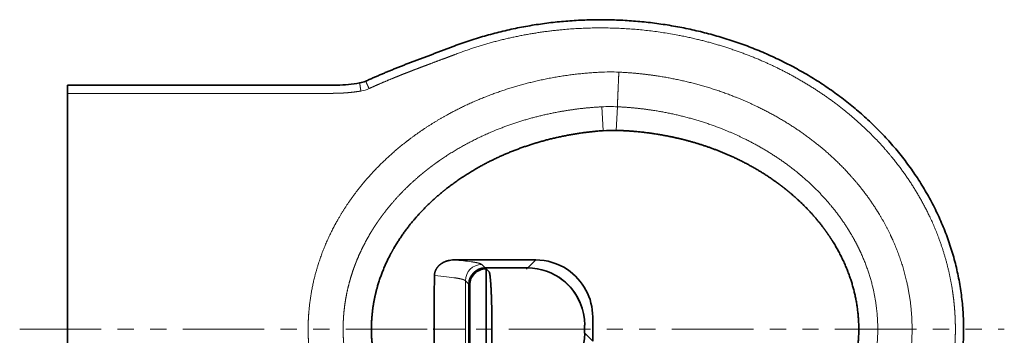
# Model space of a CAD drawing. Extents: x 25 to 383, y 51 to 280.
# Tile 4 of 11: x 144 to 265, y 88 to 127. Entities that reach past the tile are written whole.
import ezdxf

# ---------------------------------------------------------------- set-up
doc = ezdxf.new("R2010")
doc.units = 0
doc.linetypes.add('PHANTOM', pattern=[20, 10, -2, 2, -2, 2, -2])
doc.layers.get('0').update_dxf_attribs({"lineweight": 13})

# ---------------------------------------------------------------- blocks, each defined once
blk = doc.blocks.new('BLOCK70')
at = {"color": 7, "lineweight": 35, "ltscale": 0.125}
blk.add_line((0, 144.54), (0, 149.54), dxfattribs=at)
at = {"color": 7, "lineweight": 35, "ltscale": 0.054566}
blk.add_line((0, 144.54), (0, 142.36), dxfattribs=at)
at = {"color": 7, "lineweight": 35}
for p, q in [((0, 142.36), (0, 0)), ((0, 80.95), (0, 0)), ((236.86, 42.41), (266.18, 42.41)), ((256.17, 37.48), (282.19, 37.48)), ((256.65, 37.01), (256.67, 0)), ((246.18, 27.49), (246.18, 0)), ((246.66, 0), (246.66, 27.02)), ((0, -80.95), (0, 0)), ((0, -142.36), (0, 0)), ((256.67, 0), (256.67, -37.01)), ((246.18, -27.49), (246.18, 0)), ((246.66, 0), (246.66, -27.02))]:
    blk.add_line(p, q, dxfattribs=at)
at = {"color": 7, "lineweight": 13, "ltscale": 0.366018}
blk.add_line((328.46, 121.66), (327.74, 136.28), dxfattribs=at)
at = {"color": 7, "lineweight": 13, "ltscale": 0.362264}
blk.add_line((336.55, 121.83), (337.26, 136.31), dxfattribs=at)
at = {"color": 7, "lineweight": 35, "ltscale": 0.151994}
blk.add_line((0, 80.95), (0, 87.03), dxfattribs=at)
at = {"color": 7, "lineweight": 35, "ltscale": 0.087287}
blk.add_line((266.18, 42.41), (269.67, 42.41), dxfattribs=at)
at = {"color": 7, "lineweight": 35, "ltscale": 0.436089}
blk.add_line((287.12, 42.41), (269.67, 42.41), dxfattribs=at)
at = {"color": 7, "lineweight": 13, "ltscale": 0.174058}
blk.add_line((282.19, 37.49), (287.12, 42.41), dxfattribs=at)
at = {"color": 7, "lineweight": 13, "ltscale": 0.077289}
blk.add_line((256.16, 37.49), (253.98, 39.67), dxfattribs=at)
at = {"color": 7, "lineweight": 13, "ltscale": 0.000171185}
blk.add_line((256.16, 37.48), (256.16, 37.49), dxfattribs=at)
at = {"color": 7, "lineweight": 13, "ltscale": 0.000171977}
blk.add_line((256.17, 37.48), (256.17, 37.49), dxfattribs=at)
at = {"color": 7, "lineweight": 13}
for p, q in [((256.17, 37.49), (282.19, 37.49)), ((256.18, 37.48), (282.19, 37.48)), ((246.17, 27.49), (246.17, 0)), ((246.19, 27.49), (246.19, 0)), ((246.17, -27.49), (246.17, 0)), ((246.19, 0), (246.19, -27.49))]:
    blk.add_line(p, q, dxfattribs=at)
at = {"color": 7, "lineweight": 13, "ltscale": 0.000170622}
blk.add_line((256.18, 37.48), (256.18, 37.48), dxfattribs=at)
at = {"color": 7, "lineweight": 13, "ltscale": 0.016588}
for p, q in [((256.65, 37.01), (256.18, 37.48)), ((246.66, 27.02), (246.19, 27.49))]:
    blk.add_line(p, q, dxfattribs=at)
at = {"color": 7, "lineweight": 35, "ltscale": 0.064598}
blk.add_line((258.5, 35.18), (256.67, 37.01), dxfattribs=at)
at = {"color": 7, "lineweight": 13, "ltscale": 0.028183}
blk.add_line((281.38, 36.68), (282.18, 37.48), dxfattribs=at)
at = {"color": 7, "lineweight": 13, "ltscale": 0.000171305}
blk.add_line((282.18, 37.48), (282.18, 37.48), dxfattribs=at)
at = {"color": 7, "lineweight": 13, "ltscale": 0.000171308}
blk.add_line((282.19, 37.48), (282.19, 37.49), dxfattribs=at)
at = {"color": 7, "lineweight": 13, "ltscale": 0.000172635}
blk.add_line((282.19, 37.49), (282.19, 37.48), dxfattribs=at)
at = {"color": 7, "lineweight": 13, "ltscale": 0.000173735}
for p, q in [((282.19, 37.48), (282.19, 37.48)), ((317.14, 2.52), (317.14, 2.53)), ((317.14, -2.52), (317.14, -2.53))]:
    blk.add_line(p, q, dxfattribs=at)
at = {"color": 7, "lineweight": 13, "ltscale": 0.077291}
blk.add_line((246.17, 27.5), (243.99, 29.69), dxfattribs=at)
at = {"color": 7, "lineweight": 13, "ltscale": 0.000171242}
blk.add_line((246.18, 27.5), (246.17, 27.5), dxfattribs=at)
at = {"color": 7, "lineweight": 13, "ltscale": 0.000171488}
blk.add_line((246.17, 27.49), (246.18, 27.49), dxfattribs=at)
at = {"color": 7, "lineweight": 13, "ltscale": 0.000171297}
blk.add_line((246.19, 27.49), (246.18, 27.49), dxfattribs=at)
at = {"color": 7, "lineweight": 13, "ltscale": 0.002757}
blk.add_line((246.19, 27.61), (246.19, 27.5), dxfattribs=at)
at = {"color": 7, "lineweight": 35, "ltscale": 0.186357}
for p, q in [((322.07, 0), (322.07, 7.45)), ((322.07, -7.45), (322.07, 0))]:
    blk.add_line(p, q, dxfattribs=at)
at = {"color": 7, "lineweight": 35, "ltscale": 0.003682}
for p in [(260.28, 0.15), (260.28, -0.15)]:
    blk.add_line(p, (260.28, 0), dxfattribs=at)
at = {"color": 7, "lineweight": 13, "ltscale": 0.000172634}
blk.add_line((317.15, 2.53), (317.14, 2.53), dxfattribs=at)
at = {"color": 7, "lineweight": 13, "ltscale": 0.063137}
blk.add_line((317.14, 2.53), (317.14, 0), dxfattribs=at)
at = {"color": 7, "lineweight": 13, "ltscale": 0.000171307}
for p, q in [((317.14, 2.52), (317.15, 2.52)), ((317.14, 2.52), (317.14, 2.52)), ((317.14, -2.52), (317.15, -2.52))]:
    blk.add_line(p, q, dxfattribs=at)
at = {"color": 7, "lineweight": 35, "ltscale": 0.063108}
blk.add_line((317.14, 2.52), (317.14, 0), dxfattribs=at)
at = {"color": 7, "lineweight": 13, "ltscale": 0.062937}
blk.add_line((317.14, 0), (317.14, -2.52), dxfattribs=at)
at = {"color": 7, "lineweight": 13, "ltscale": 0.063108}
for p, q in [((317.15, 2.52), (317.15, 0)), ((317.15, 0), (317.15, -2.52))]:
    blk.add_line(p, q, dxfattribs=at)
at = {"color": 7, "lineweight": 35, "ltscale": 0.019211}
blk.add_line((224.93, -0.02), (224.16, -0.02), dxfattribs=at)
at = {"color": 7, "lineweight": 35, "ltscale": 0.063258}
blk.add_line((317.14, 0), (317.14, -2.53), dxfattribs=at)
at = {"color": 7, "lineweight": 13, "ltscale": 0.000164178}
blk.add_line((317.14, -2.52), (317.14, -2.52), dxfattribs=at)
at = {"color": 7, "lineweight": 13, "ltscale": 0.000172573}
blk.add_line((317.15, -2.53), (317.14, -2.53), dxfattribs=at)
at = {"color": 7, "lineweight": 13, "ltscale": 0.174065}
blk.add_line((317.15, -2.53), (322.07, -7.45), dxfattribs=at)
at = {"color": 7, "lineweight": 13}
for centre, radius, start, end in [((332.59, 39.94), 117.72, 87.31128, 92.96757), ((176.68, 165.64), 19.95, 279.37889, 294.34553), ((332.79, 39.92), 96.49, 87.34281, 92.99746), ((254.01, 29.65), 10.02, 90.19572, 179.80428), ((256.15, 27.52), 9.97, 89.91661, 180.08348), ((256.18, 27.5), 9.98, 90.09602, 123.81966), ((256.17, 37.47), 0.0117, 97.69525, 157.73984), ((256.17, 27.49), 9.98, 144.93013, 167.96672), ((256.19, 27.47), 10.01, 123.81231, 144.93729), ((-25724.31, 12.01), 25968.31, 359.973491, 0.038991), ((246.19, 27.49), 0.0118, 113.99604, 171.78083), ((256.17, 27.49), 9.99, 167.97558, 179.26674), ((-25719.66, -12.02), 25963.65, 359.961003, 0.026515)]:
    blk.add_arc(centre, radius, start, end, dxfattribs=at)
at = {"color": 7, "lineweight": 35}
for centre, radius, start, end in [((176.72, 165.64), 14.95, 279.37986, 294.3467), ((334.31, 39.9), 81.96, 88.43697, 94.09005), ((236.85, 28.23), 14.18, 89.96825, 103.96731), ((287.13, 7.44), 34.98, 56.30208, 90.01371), ((256.16, 27.5), 9.98, 90.00802, 179.99056), ((256.64, 27.02), 9.98, 89.96797, 180.03203), ((282.2, 2.51), 34.97, 51.37344, 90.00703), ((2066.49, 12), 1841.6, 179.35271, 180.37259), ((282.21, 2.55), 34.92, 16.84393, 56.26074), ((282.24, 2.58), 34.89, 45.73022, 51.36188), ((282.19, 2.54), 34.96, 359.9866, 45.7158), ((2065.2, -12), 1840.31, 179.62705, 180.64765), ((282.19, -2.54), 34.96, 315.01269, 0.01276)]:
    blk.add_arc(centre, radius, start, end, dxfattribs=at)
at = {"color": 7, "lineweight": 13}
for centre, major_axis, ratio, start_param, end_param in [((144, 39.24), (110.16, 0.13), 0.051667, 0.346622, 0.567881), ((148.73, 29.45), (95.41, -0.07), 0.059487, 0.354504, 0.644393)]:
    blk.add_ellipse(centre, major_axis=major_axis, ratio=ratio, start_param=start_param, end_param=end_param, dxfattribs=at)
at = {"color": 7, "lineweight": 35}
blk.add_ellipse((287.02, 7.36), major_axis=(-24.6, -25.03), ratio=0.997321, start_param=2.348767, end_param=3.329387, dxfattribs=at)
for points, degree, knots in [([(549.54, 0), (549.54, 3.5), (549.31, 10.5), (548.29, 20.95), (546.6, 31.31), (544.25, 41.54), (541.26, 51.6), (537.65, 61.44), (533.45, 71.04), (528.68, 80.37), (523.38, 89.4), (517.57, 98.1), (511.28, 106.47), (504.55, 114.47), (497.41, 122.1), (489.88, 129.34), (481.99, 136.2), (473.78, 142.65), (465.28, 148.69), (456.5, 154.32), (447.48, 159.54), (438.23, 164.34), (428.79, 168.73), (419.17, 172.7), (409.39, 176.25), (399.47, 179.39), (389.43, 182.11), (379.29, 184.41), (369.06, 186.3), (358.76, 187.78), (348.41, 188.84), (338.03, 189.48), (327.62, 189.72), (317.22, 189.53), (306.83, 188.94), (296.47, 187.93), (286.16, 186.5), (275.91, 184.66), (265.75, 182.4), (255.69, 179.72), (245.74, 176.63), (239.21, 174.3), (235.97, 173.06)], 3, [0, 0, 0, 0, 10.495721, 20.992044, 31.484596, 41.972814, 52.456308, 62.934952, 73.408802, 83.877887, 94.342221, 104.801939, 115.257603, 125.710024, 136.159038, 146.604029, 157.044747, 167.48093, 177.912191, 188.33813, 198.758434, 209.172991, 219.582023, 229.986313, 240.387251, 250.786176, 261.184225, 271.582295, 281.981, 292.380638, 302.781373, 313.183306, 323.586434, 333.99068, 344.395912, 354.801972, 365.208686, 375.61589, 386.023446, 396.431265, 406.839338, 417.247767, 417.247767, 417.247767, 417.247767]), ([(182.89, 152.02), (183.61, 152.34), (185.05, 152.99), (187.22, 153.95), (189.39, 154.9), (191.57, 155.84), (193.75, 156.76), (195.95, 157.68), (198.15, 158.59), (200.36, 159.49), (202.57, 160.38), (204.79, 161.26), (207.01, 162.12), (209.23, 162.98), (211.45, 163.83), (213.67, 164.68), (215.89, 165.52), (218.12, 166.35), (220.36, 167.19), (222.59, 168.02), (224.83, 168.86), (227.07, 169.7), (229.31, 170.53), (231.53, 171.37), (233.75, 172.21), (235.23, 172.78), (235.97, 173.06)], 3, [0, 0, 0, 0, 2.375676, 4.746408, 7.115399, 9.485222, 11.858005, 14.235255, 16.61718, 19.002858, 21.390524, 23.77785, 26.162201, 28.541462, 30.917151, 33.291414, 35.666902, 38.046267, 40.431138, 42.821061, 45.212992, 47.603742, 49.990397, 52.370658, 54.743847, 57.111874, 57.111874, 57.111874, 57.111874]), ([(179.16, 150.89), (176.86, 150.51), (172.24, 149.91), (165.12, 149.49), (157.62, 149.56), (148.76, 149.54), (139.93, 149.54), (131.37, 149.54), (124.07, 149.54), (116.77, 149.54), (109.47, 149.54), (102.17, 149.54), (94.88, 149.54), (87.58, 149.54), (80.28, 149.54), (72.98, 149.54), (65.68, 149.54), (58.38, 149.54), (51.09, 149.54), (43.79, 149.54), (36.49, 149.54), (29.19, 149.54), (21.89, 149.54), (14.6, 149.54), (7.3, 149.54), (2.43, 149.54), (0, 149.54)], 3, [0, 0, 0, 0, 6.984214, 13.978472, 21.380607, 29.461198, 40.564576, 47.86297, 55.161363, 62.459757, 69.75815, 77.056544, 84.354938, 91.653332, 98.951726, 106.25012, 113.548514, 120.846908, 128.144807, 135.442706, 142.740605, 150.038504, 157.336403, 164.634302, 171.932201, 179.2301, 179.2301, 179.2301, 179.2301]), ([(328.46, 121.66), (318.42, 120.94), (308.43, 119.57), (298.54, 117.54), (279.66, 112.33), (261.68, 104.63), (253.23, 100.31), (242.59, 93.85), (232.7, 86.37), (230.39, 84.53), (223.03, 78.37), (216.22, 71.59), (211.79, 66.61), (205.5, 58.5), (200.14, 49.77), (198.38, 46.63), (193.47, 36.95), (189.83, 26.71), (188.02, 19.66), (186.75, 11.43), (186.4, 3.15), (186.37, 2.1), (186.35, 1.05), (186.35, 0)], 5, [0, 0, 0, 0, 0, 0, 71.152344, 71.152344, 71.152344, 138.040476, 138.040476, 138.040476, 158.978521, 158.978521, 158.978521, 206.093401, 206.093401, 206.093401, 231.678277, 231.678277, 231.678277, 283.276177, 283.276177, 283.276177, 290.774849, 290.774849, 290.774849, 290.774849, 290.774849, 290.774849]), ([(485.25, 0), (485.25, 10.77), (483.72, 21.55), (480.67, 32), (475.91, 42.87), (469.79, 52.98), (469.24, 53.86), (467.84, 56.06), (466.37, 58.23), (465.46, 59.53), (464.22, 61.23), (462.95, 62.91), (462.63, 63.33), (459.25, 67.67), (455.62, 71.83), (452.17, 75.42), (448.15, 79.24), (443.94, 82.85), (443.51, 83.21), (442.18, 84.33), (440.84, 85.42), (439.93, 86.15), (438.55, 87.23), (437.16, 88.28), (436.69, 88.64), (435.75, 89.33), (434.8, 90.02), (434.33, 90.36), (425.77, 96.46), (416.66, 101.82), (407.68, 106.2), (392.26, 112.38), (376.27, 116.73), (369.8, 118.18), (359.29, 120.05), (348.69, 121.18), (344.64, 121.51), (340.6, 121.72), (336.55, 121.83)], 5, [0, 0, 0, 0, 0, 0, 94.417559, 94.417559, 94.417559, 103.482667, 103.482667, 103.482667, 117.254217, 117.254217, 117.254217, 121.889289, 121.889289, 121.889289, 165.419801, 165.419801, 165.419801, 170.425487, 170.425487, 170.425487, 180.555351, 180.555351, 180.555351, 185.673751, 185.673751, 185.673751, 190.792151, 190.792151, 190.792151, 277.700139, 277.700139, 277.700139, 335.623432, 335.623432, 335.623432, 371.23162, 371.23162, 371.23162, 371.23162, 371.23162, 371.23162]), ([(225.01, 32.8), (225.02, 33.55), (225.11, 34.31), (225.31, 35.07), (225.78, 36.31), (226.49, 37.44), (226.81, 37.89), (227.69, 38.93), (228.75, 39.83), (229.43, 40.31), (230.62, 41), (231.88, 41.52), (232.39, 41.71), (232.91, 41.86), (233.43, 41.99)], 5, [0, 0, 0, 0, 0, 0, 6.88017, 6.88017, 6.88017, 11.557216, 11.557216, 11.557216, 18.614565, 18.614565, 18.614565, 23.276434, 23.276434, 23.276434, 23.276434, 23.276434, 23.276434]), ([(258.5, 35.18), (258.62, 35.06), (258.75, 34.74), (258.87, 34.25), (259.03, 33.31), (259.19, 32.02), (259.23, 31.65), (259.35, 30.48), (259.47, 29.09), (259.55, 28.06), (259.71, 25.5), (259.86, 22.5), (259.93, 20.69), (260.06, 17.04), (260.15, 13.07), (260.19, 11.18), (260.24, 7.86), (260.26, 4.44), (260.27, 3.01), (260.28, 1.58), (260.28, 0.15)], 5, [0, 0, 0, 0, 0, 0, 16.869681, 16.869681, 16.869681, 23.088692, 23.088692, 23.088692, 35.397977, 35.397977, 35.397977, 51.834085, 51.834085, 51.834085, 66.145619, 66.145619, 66.145619, 76.261787, 76.261787, 76.261787, 76.261787, 76.261787, 76.261787]), ([(549.54, 0), (549.54, -3.5), (549.31, -10.5), (548.29, -20.95), (546.6, -31.31), (544.25, -41.54), (541.26, -51.6), (537.65, -61.44), (533.45, -71.04), (528.68, -80.37), (523.38, -89.4), (517.57, -98.1), (511.28, -106.47), (504.55, -114.47), (497.41, -122.1), (489.88, -129.34), (481.99, -136.2), (473.78, -142.65), (465.28, -148.69), (456.5, -154.32), (447.48, -159.54), (438.23, -164.34), (428.79, -168.73), (419.17, -172.7), (409.39, -176.25), (399.47, -179.39), (389.43, -182.11), (379.29, -184.41), (369.06, -186.3), (358.76, -187.78), (348.41, -188.84), (338.03, -189.48), (327.62, -189.72), (317.22, -189.53), (306.83, -188.94), (296.47, -187.93), (286.16, -186.5), (275.91, -184.66), (265.75, -182.4), (255.69, -179.72), (245.74, -176.63), (239.21, -174.3), (235.97, -173.06)], 3, [0, 0, 0, 0, 10.495721, 20.992044, 31.484596, 41.972815, 52.456308, 62.934952, 73.408802, 83.877887, 94.342221, 104.801939, 115.257603, 125.710024, 136.159038, 146.604029, 157.044747, 167.48093, 177.912191, 188.33813, 198.758434, 209.172991, 219.582023, 229.986313, 240.387251, 250.786176, 261.184225, 271.582295, 281.981, 292.380638, 302.781373, 313.183306, 323.586435, 333.99068, 344.395912, 354.801972, 365.208686, 375.61589, 386.023446, 396.431265, 406.839338, 417.24776, 417.24776, 417.24776, 417.24776]), ([(328.46, -121.66), (318.59, -120.95), (308.78, -119.61), (299.06, -117.65), (284.46, -113.67), (270.39, -108.22), (265.62, -106.16), (257.16, -102.13), (249.02, -97.52), (245.47, -95.36), (241.31, -92.64), (237.28, -89.76), (236.63, -89.28), (234.68, -87.85), (232.77, -86.39), (231.52, -85.4), (227.86, -82.44), (224.32, -79.32), (222.05, -77.21), (217.19, -72.43), (212.66, -67.36), (210.29, -64.51), (207.6, -61), (205.08, -57.39), (204.67, -56.8), (203.48, -55.04), (202.34, -53.26), (201.6, -52.08), (200.52, -50.29), (199.49, -48.47), (199.15, -47.86), (194.38, -39.18), (190.62, -30.02), (188.1, -21.15), (186.6, -11.48), (186.37, -1.77), (186.36, -1.18), (186.35, -0.59), (186.35, 0)], 5, [0, 0, 0, 0, 0, 0, 86.467016, 86.467016, 86.467016, 131.991302, 131.991302, 131.991302, 168.568077, 168.568077, 168.568077, 175.71778, 175.71778, 175.71778, 189.846976, 189.846976, 189.846976, 217.319102, 217.319102, 217.319102, 250.226544, 250.226544, 250.226544, 256.618816, 256.618816, 256.618816, 269.144571, 269.144571, 269.144571, 275.3953, 275.3953, 275.3953, 357.904322, 357.904322, 357.904322, 363.235218, 363.235218, 363.235218, 363.235218, 363.235218, 363.235218]), ([(258.5, -35.18), (258.6, -35.08), (258.7, -34.86), (258.8, -34.5), (259, -33.56), (259.19, -32.12), (259.27, -31.34), (259.41, -29.84), (259.54, -28.09), (259.59, -27.32), (259.65, -26.4), (259.71, -25.43), (259.71, -25.31), (259.72, -25.14), (259.73, -24.96), (259.73, -24.9), (259.74, -24.78), (259.75, -24.67), (259.75, -24.61), (259.75, -24.53), (259.76, -24.44), (259.76, -24.41), (259.76, -24.35), (259.77, -24.29), (259.77, -24.26), (259.77, -24.18), (259.78, -24.09), (259.78, -24.03), (259.79, -23.84), (259.8, -23.65), (259.8, -23.55), (259.86, -22.26), (259.92, -20.92), (259.96, -19.71), (260.01, -18.37), (260.05, -17.01), (260.05, -16.95), (260.05, -16.82), (260.06, -16.69), (260.06, -16.62), (260.06, -16.43), (260.07, -16.24), (260.07, -16.11), (260.08, -15.92), (260.08, -15.73), (260.08, -15.66), (260.09, -15.53), (260.09, -15.4), (260.09, -15.33), (260.1, -15.13), (260.1, -14.93), (260.11, -14.8), (260.12, -14.38), (260.13, -13.95), (260.13, -13.88), (260.14, -13.47), (260.15, -13.05), (260.15, -12.89), (260.15, -12.65), (260.16, -12.41), (260.16, -12.28), (260.17, -12.03), (260.17, -11.78), (260.17, -11.66), (260.18, -11.4), (260.18, -11.16), (260.18, -11.04), (260.19, -10.79), (260.19, -10.55), (260.19, -10.44), (260.2, -10.06), (260.21, -9.67), (260.21, -9.42), (260.22, -9.03), (260.22, -8.64), (260.22, -8.54), (260.23, -8.28), (260.23, -8.03), (260.23, -7.91), (260.23, -7.73), (260.23, -7.53), (260.24, -7.47), (260.24, -7.08), (260.24, -6.69), (260.25, -6.37), (260.25, -5.81), (260.26, -5.25), (260.26, -4.9), (260.26, -4.24), (260.27, -3.57), (260.27, -3.13), (260.27, -2.5), (260.27, -1.89), (260.28, -1.58), (260.28, -1.18), (260.28, -0.78), (260.28, -0.57), (260.28, -0.36), (260.28, -0.15)], 5, [0, 0, 0, 0, 0, 0, 15.306961, 15.306961, 15.306961, 28.50367, 28.50367, 28.50367, 37.983292, 37.983292, 37.983292, 39.269199, 39.269199, 39.269199, 39.912169, 39.912169, 39.912169, 40.555138, 40.555138, 40.555138, 40.876634, 40.876634, 40.876634, 41.19813, 41.19813, 41.19813, 41.841117, 41.841117, 41.841117, 43.17058, 43.17058, 43.17058, 55.279505, 55.279505, 55.279505, 55.890331, 55.890331, 55.890331, 56.501158, 56.501158, 56.501158, 57.722809, 57.722809, 57.722809, 58.333621, 58.333621, 58.333621, 58.944434, 58.944434, 58.944434, 60.166053, 60.166053, 60.166053, 62.841864, 62.841864, 62.841864, 63.877073, 63.877073, 63.877073, 65.009308, 65.009308, 65.009308, 66.141596, 66.141596, 66.141596, 67.273884, 67.273884, 67.273884, 68.431935, 68.431935, 68.431935, 70.725444, 70.725444, 70.725444, 71.952722, 71.952722, 71.952722, 73.114099, 73.114099, 73.114099, 73.694789, 73.694789, 73.694789, 76.597903, 76.597903, 76.597903, 78.710543, 78.710543, 78.710543, 82.606084, 82.606084, 82.606084, 84.352468, 84.352468, 84.352468, 86.300245, 86.300245, 86.300245, 86.300245, 86.300245, 86.300245]), ([(485.25, 0), (485.25, -10.77), (483.72, -21.55), (480.67, -32), (475.91, -42.87), (469.79, -52.98), (469.24, -53.86), (467.84, -56.06), (466.37, -58.23), (465.46, -59.53), (464.22, -61.23), (462.95, -62.91), (462.63, -63.33), (459.25, -67.67), (455.62, -71.83), (452.17, -75.42), (448.15, -79.24), (443.94, -82.85), (443.51, -83.21), (442.18, -84.33), (440.84, -85.42), (439.93, -86.15), (438.55, -87.23), (437.16, -88.28), (436.69, -88.64), (435.75, -89.33), (434.8, -90.02), (434.33, -90.36), (425.77, -96.46), (416.66, -101.82), (407.68, -106.2), (392.26, -112.38), (376.27, -116.73), (369.8, -118.18), (359.29, -120.05), (348.69, -121.18), (344.64, -121.51), (340.6, -121.72), (336.55, -121.83)], 5, [0, 0, 0, 0, 0, 0, 94.417559, 94.417559, 94.417559, 103.482667, 103.482667, 103.482667, 117.254217, 117.254217, 117.254217, 121.889289, 121.889289, 121.889289, 165.419801, 165.419801, 165.419801, 170.425487, 170.425487, 170.425487, 180.555351, 180.555351, 180.555351, 185.673751, 185.673751, 185.673751, 190.792151, 190.792151, 190.792151, 277.700139, 277.700139, 277.700139, 335.623432, 335.623432, 335.623432, 371.23162, 371.23162, 371.23162, 371.23162, 371.23162, 371.23162])]:
    blk.add_open_spline(points, degree=degree, knots=knots, dxfattribs=at)
at = {"color": 7, "lineweight": 13}
for points, knots in [([(237.71, 168.39), (258.92, 176.49), (281.12, 182.07), (303.83, 185.12), (339.17, 185.95), (373.97, 180.75), (386.13, 178.16), (406.78, 172.39), (426.64, 164.39), (434.82, 160.63), (452.11, 151.63), (468.31, 140.8), (476.67, 134.45), (490.06, 122.86), (502.06, 109.85), (506.7, 104.32), (519.31, 87.71), (529.43, 69.42), (534.83, 56.83), (539.87, 40.61), (542.71, 23.95), (543.17, 20.69), (543.65, 16.61), (544, 12.51), (544.06, 11.7), (544.18, 10.06), (544.27, 8.43), (544.31, 7.61), (544.38, 6.2), (544.42, 4.78), (544.44, 4.18), (544.47, 2.99), (544.49, 1.79), (544.49, 1.19), (544.49, 0.6), (544.49, 0)], [0, 0, 0, 0, 0, 0, 161.991282, 161.991282, 161.991282, 250.434768, 250.434768, 250.434768, 314.594272, 314.594272, 314.594272, 389.22699, 389.22699, 389.22699, 440.7059, 440.7059, 440.7059, 537.826872, 537.826872, 537.826872, 561.319414, 561.319414, 561.319414, 567.169447, 567.169447, 567.169447, 573.013278, 573.013278, 573.013278, 577.279824, 577.279824, 577.279824, 581.547017, 581.547017, 581.547017, 581.547017, 581.547017, 581.547017]), ([(237.71, 168.39), (235.57, 167.57), (233.44, 166.76), (231.29, 165.95), (226.94, 164.32), (222.58, 162.7), (220.66, 161.98), (217.4, 160.76), (214.15, 159.53), (213.09, 159.13), (210.97, 158.31), (208.85, 157.49), (207.81, 157.09), (204.64, 155.84), (201.48, 154.57), (199.38, 153.71), (195.2, 151.98), (191.06, 150.2), (189.01, 149.3), (186.95, 148.39), (184.9, 147.46)], [0, 0, 0, 0, 0, 0, 16.147296, 16.147296, 16.147296, 32.748195, 32.748195, 32.748195, 40.792016, 40.792016, 40.792016, 48.862837, 48.862837, 48.862837, 64.946064, 64.946064, 64.946064, 80.944974, 80.944974, 80.944974, 80.944974, 80.944974, 80.944974]), ([(326.49, 157.5), (312.85, 156.8), (299.26, 155.07), (285.81, 152.32), (262.77, 145.73), (240.87, 135.97), (231.78, 131.23), (219.98, 124.05), (208.9, 115.83), (206.1, 113.64), (196.22, 105.53), (187.07, 96.53), (180.91, 89.57), (172.36, 78.37), (165.17, 66.27), (162.9, 62.08), (157.46, 50.95), (153.26, 39.26), (151.18, 31.9), (148.98, 21.19), (147.91, 10.32), (147.69, 7.05), (147.57, 3.75), (147.56, 0.45), (147.56, 0.42), (147.56, 0.38), (147.56, 0.33), (147.56, 0.3), (147.56, 0.23), (147.56, 0.15), (147.56, 0.1), (147.56, 0.05), (147.56, 0)], [0, 0, 0, 0, 0, 0, 94.190249, 94.190249, 94.190249, 164.333372, 164.333372, 164.333372, 188.638279, 188.638279, 188.638279, 251.776604, 251.776604, 251.776604, 284.130074, 284.130074, 284.130074, 335.692935, 335.692935, 335.692935, 357.803209, 357.803209, 357.803209, 357.967236, 357.967236, 357.967236, 358.131263, 358.131263, 358.131263, 358.459313, 358.459313, 358.459313, 358.459313, 358.459313, 358.459313]), ([(337.26, 136.31), (337.27, 136.84), (337.29, 137.59), (337.31, 138.52), (337.43, 142.1), (337.63, 146.82), (337.78, 150.31), (337.94, 153.92), (338.11, 157.53)], [0, 0, 0, 0, 0, 0, 10.697355, 10.697355, 10.697355, 36.34143, 36.34143, 36.34143, 36.34143, 36.34143, 36.34143]), ([(517.94, 0), (517.94, 9.77), (517.02, 19.54), (515.19, 29.18), (511.52, 41.94), (506.39, 54.12), (504.95, 57.28), (501.82, 63.59), (498.32, 69.7), (496.46, 72.74), (491.12, 80.9), (485.15, 88.61), (481.14, 93.31), (473.36, 101.6), (464.95, 109.19), (460.98, 112.51), (443.66, 126.01), (424.47, 136.85), (409.03, 143.56), (385.83, 151.07), (361.95, 155.35), (354.43, 156.37), (346.75, 157.09), (339.06, 157.48), (338.97, 157.49), (338.72, 157.5), (338.47, 157.51), (338.35, 157.52), (338.23, 157.53), (338.11, 157.53)], [0, 0, 0, 0, 0, 0, 65.887739, 65.887739, 65.887739, 89.441292, 89.441292, 89.441292, 113.630722, 113.630722, 113.630722, 155.662346, 155.662346, 155.662346, 191.042446, 191.042446, 191.042446, 305.846901, 305.846901, 305.846901, 358.116599, 358.116599, 358.116599, 358.983278, 358.983278, 358.983278, 359.804802, 359.804802, 359.804802, 359.804802, 359.804802, 359.804802]), ([(184.9, 147.46), (184.48, 148.38), (184.07, 149.31), (183.66, 150.22), (183.19, 151.29), (182.95, 151.85), (182.91, 151.95), (182.89, 152.01), (182.89, 152.01), (182.89, 152.01), (182.89, 152.02), (182.89, 152.02)], [0, 0, 0, 0, 0, 0, 7.223409, 7.223409, 7.223409, 9.468612, 9.468612, 9.468612, 9.57969, 9.57969, 9.57969, 9.57969, 9.57969, 9.57969]), ([(0, 144.54), (28.1, 144.54), (56.2, 144.54), (84.3, 144.54), (112.47, 144.54), (140.63, 144.54), (140.69, 144.54), (140.81, 144.54), (140.93, 144.54), (141, 144.54), (141.39, 144.54), (141.82, 144.54), (142.24, 144.54), (142.93, 144.54), (143.64, 144.54), (143.95, 144.54), (144.92, 144.54), (145.89, 144.54), (146.51, 144.54), (147.47, 144.54), (148.35, 144.54), (148.63, 144.54), (148.92, 144.54), (149.2, 144.54), (149.25, 144.54), (150.38, 144.54), (151.52, 144.54), (152.62, 144.54), (153.75, 144.54), (154.88, 144.54), (154.92, 144.54), (155.04, 144.54), (155.17, 144.54), (155.27, 144.54), (155.5, 144.54), (155.73, 144.54), (155.86, 144.54), (156.12, 144.54), (156.36, 144.54), (156.51, 144.54), (156.62, 144.54), (156.73, 144.54), (156.74, 144.54), (156.98, 144.54), (157.22, 144.54), (157.45, 144.54), (157.9, 144.54), (158.35, 144.54), (158.62, 144.54), (159.2, 144.54), (159.79, 144.54), (160.15, 144.54), (160.78, 144.54), (161.4, 144.54), (161.67, 144.54), (162.19, 144.54), (162.7, 144.54), (162.99, 144.54), (163.44, 144.55), (163.89, 144.55), (164.08, 144.55), (164.87, 144.56), (165.66, 144.58), (166.25, 144.6), (167.34, 144.64), (168.43, 144.69), (168.93, 144.72), (169.93, 144.79), (170.93, 144.86), (171.43, 144.9), (172.6, 145), (173.77, 145.12), (174.44, 145.19), (175.94, 145.36), (177.44, 145.57), (178.27, 145.69), (179.1, 145.82), (179.93, 145.95)], [0, 0, 0, 0, 0, 0, 201.208273, 201.208273, 201.208273, 201.640271, 201.640271, 201.640271, 202.072269, 202.072269, 202.072269, 204.250631, 204.250631, 204.250631, 205.947746, 205.947746, 205.947746, 209.481879, 209.481879, 209.481879, 211.197672, 211.197672, 211.197672, 211.503659, 211.503659, 211.503659, 219.348133, 219.348133, 219.348133, 219.613803, 219.613803, 219.613803, 220.151013, 220.151013, 220.151013, 220.882448, 220.882448, 220.882448, 221.532227, 221.532227, 221.532227, 221.632081, 221.632081, 221.632081, 223.242038, 223.242038, 223.242038, 224.829859, 224.829859, 224.829859, 227.314377, 227.314377, 227.314377, 229.178107, 229.178107, 229.178107, 230.992751, 230.992751, 230.992751, 232.390615, 232.390615, 232.390615, 236.584141, 236.584141, 236.584141, 240.176382, 240.176382, 240.176382, 243.763725, 243.763725, 243.763725, 248.557606, 248.557606, 248.557606, 254.563722, 254.563722, 254.563722, 254.563722, 254.563722, 254.563722]), ([(179.93, 145.95), (179.76, 146.95), (179.6, 147.95), (179.44, 148.94), (179.26, 150.1), (179.18, 150.71), (179.16, 150.82), (179.16, 150.88), (179.16, 150.89), (179.16, 150.89), (179.16, 150.89), (179.16, 150.89)], [0, 0, 0, 0, 0, 0, 7.215493, 7.215493, 7.215493, 9.454309, 9.454309, 9.454309, 9.563887, 9.563887, 9.563887, 9.563887, 9.563887, 9.563887]), ([(169.01, 0), (169.01, 0.04), (169.01, 0.09), (169.01, 0.14), (169.01, 0.21), (169.01, 0.28), (169.01, 0.3), (169.01, 0.34), (169.01, 0.39), (169.01, 0.41), (169.01, 0.45), (169.01, 0.5), (169.01, 0.52), (169.01, 0.57), (169.01, 0.61), (169.01, 0.63), (169.01, 0.7), (169.01, 0.77), (169.01, 0.82), (169.01, 1), (169.02, 1.2), (169.02, 1.34), (169.02, 1.62), (169.03, 1.89), (169.03, 2.06), (169.03, 2.33), (169.04, 2.59), (169.04, 2.73), (169.05, 3.01), (169.06, 3.3), (169.06, 3.46), (169.08, 3.97), (169.1, 4.49), (169.12, 4.87), (169.15, 5.56), (169.19, 6.22), (169.21, 6.56), (169.23, 6.87), (169.25, 7.17), (169.25, 7.19), (169.25, 7.25), (169.26, 7.33), (169.26, 7.37), (169.27, 7.47), (169.27, 7.57), (169.28, 7.62), (169.28, 7.71), (169.29, 7.79), (169.29, 7.84), (169.34, 8.51), (169.4, 9.19), (169.45, 9.83), (169.78, 13.25), (170.24, 16.66), (170.71, 19.45), (171.68, 24.26), (172.9, 28.99), (173.46, 30.97), (174.27, 33.59), (175.15, 36.18), (175.37, 36.82), (175.83, 38.1), (176.3, 39.36), (176.54, 40), (176.88, 40.87), (177.24, 41.76), (177.32, 41.96), (178.76, 45.49), (180.34, 48.96), (181.94, 52.15), (183.83, 55.61), (185.85, 59), (186.04, 59.31), (186.42, 59.94), (186.8, 60.56), (187, 60.87), (187.73, 62.05), (188.48, 63.2), (189.03, 64.04), (189.95, 65.41), (190.9, 66.77), (191.29, 67.32), (191.95, 68.24), (192.63, 69.18), (192.91, 69.56), (193.48, 70.33), (194.07, 71.1), (194.36, 71.48), (198.31, 76.6), (202.57, 81.48), (206.73, 85.79), (211.24, 90.01), (215.94, 93.99), (216.09, 94.12), (216.56, 94.52), (217.02, 94.9), (217.33, 95.16), (218.2, 95.87), (219.06, 96.57), (219.61, 97.01), (220.38, 97.62), (221.15, 98.22), (221.35, 98.37), (222.74, 99.45), (224.15, 100.5), (225.37, 101.4), (226.77, 102.4), (228.17, 103.38), (228.4, 103.53), (229.02, 103.96), (229.63, 104.38), (230.06, 104.67), (230.66, 105.07), (231.28, 105.48), (231.41, 105.57), (241.35, 112.12), (251.86, 117.8), (262.67, 122.56), (282.02, 129.35), (302, 133.59), (310.55, 134.93), (319.13, 135.83), (327.74, 136.28)], [0, 0, 0, 0, 0, 0, 0.36882, 0.36882, 0.36882, 0.561293, 0.561293, 0.561293, 0.753765, 0.753765, 0.753765, 0.94622, 0.94622, 0.94622, 1.138674, 1.138674, 1.138674, 1.52358, 1.52358, 1.52358, 2.678463, 2.678463, 2.678463, 3.751051, 3.751051, 3.751051, 4.914402, 4.914402, 4.914402, 6.056299, 6.056299, 6.056299, 8.898189, 8.898189, 8.898189, 11.288477, 11.288477, 11.288477, 11.475, 11.475, 11.475, 11.835913, 11.835913, 11.835913, 12.196826, 12.196826, 12.196826, 12.557452, 12.557452, 12.557452, 17.962561, 17.962561, 17.962561, 41.706313, 41.706313, 41.706313, 59.103359, 59.103359, 59.103359, 65.005354, 65.005354, 65.005354, 71.165026, 71.165026, 71.165026, 73.21594, 73.21594, 73.21594, 103.666752, 103.666752, 103.666752, 106.784413, 106.784413, 106.784413, 109.90436, 109.90436, 109.90436, 118.736571, 118.736571, 118.736571, 124.565118, 124.565118, 124.565118, 128.652962, 128.652962, 128.652962, 132.740806, 132.740806, 132.740806, 183.638738, 183.638738, 183.638738, 185.367633, 185.367633, 185.367633, 188.825417, 188.825417, 188.825417, 195.165453, 195.165453, 195.165453, 197.270339, 197.270339, 197.270339, 210.271372, 210.271372, 210.271372, 211.922128, 211.922128, 211.922128, 216.698753, 216.698753, 216.698753, 218.206887, 218.206887, 218.206887, 318.206897, 318.206897, 318.206897, 392.023831, 392.023831, 392.023831, 392.023831, 392.023831, 392.023831]), ([(496.89, 0), (496.89, 8.95), (495.97, 17.9), (494.13, 26.72), (490.78, 37.35), (486.22, 47.5), (485.3, 49.43), (482.86, 54.29), (480.15, 59.02), (478.42, 61.83), (473.41, 69.39), (467.77, 76.52), (463.95, 80.86), (457.38, 87.62), (450.31, 93.86), (447.5, 96.19), (432.21, 108.16), (415.15, 117.85), (400.49, 124.16), (379.25, 130.83), (357.4, 134.52), (351.14, 135.34), (344.77, 135.92), (338.39, 136.25), (338.31, 136.26), (338.05, 136.27), (337.79, 136.28), (337.61, 136.29), (337.44, 136.3), (337.26, 136.31)], [0, 0, 0, 0, 0, 0, 65.928876, 65.928876, 65.928876, 81.651239, 81.651239, 81.651239, 105.814118, 105.814118, 105.814118, 147.96181, 147.96181, 147.96181, 174.512467, 174.512467, 174.512467, 289.272434, 289.272434, 289.272434, 334.931837, 334.931837, 334.931837, 335.554861, 335.554861, 335.554861, 336.80091, 336.80091, 336.80091, 336.80091, 336.80091, 336.80091]), ([(247.6, 41.3), (248.47, 41.17), (249.28, 41.05), (250.02, 40.92), (251.66, 40.6), (252.85, 40.27), (253.4, 40.08), (253.77, 39.88), (253.98, 39.67)], [0, 0, 0, 0, 0, 0, 12.569027, 12.569027, 12.569027, 30.652964, 30.652964, 30.652964, 30.652964, 30.652964, 30.652964]), ([(282.19, 37.49), (286.45, 37.49), (290.7, 36.85), (294.82, 35.56), (301.13, 32.45), (306.46, 27.93), (308.35, 25.98), (311.98, 21.42), (314.59, 16.22), (315.68, 13.29), (316.59, 9.63), (317, 5.89), (317.06, 5.23), (317.11, 4.43), (317.13, 3.62), (317.14, 3.5), (317.15, 3.22), (317.15, 2.95), (317.15, 2.81), (317.15, 2.67), (317.15, 2.53)], [0, 0, 0, 0, 0, 0, 37.056274, 37.056274, 37.056274, 60.611737, 60.611737, 60.611737, 87.551155, 87.551155, 87.551155, 93.338861, 93.338861, 93.338861, 94.579722, 94.579722, 94.579722, 95.78888, 95.78888, 95.78888, 95.78888, 95.78888, 95.78888]), ([(317.14, 2.53), (317.14, 6.78), (316.49, 11.03), (315.2, 15.15), (311.4, 22.87), (305.48, 29.11), (302.07, 31.75), (296.11, 35.04), (289.6, 36.81), (287.14, 37.25), (284.67, 37.47), (282.19, 37.48)], [0, 0, 0, 0, 0, 0, 37.16637, 37.16637, 37.16637, 74.304431, 74.304431, 74.304431, 95.965015, 95.965015, 95.965015, 95.965015, 95.965015, 95.965015]), ([(238.22, 31.35), (239.01, 31.23), (239.74, 31.1), (240.41, 30.96), (241.89, 30.64), (242.97, 30.3), (243.47, 30.1), (243.81, 29.89), (243.99, 29.69)], [0, 0, 0, 0, 0, 0, 12.46068, 12.46068, 12.46068, 30.515052, 30.515052, 30.515052, 30.515052, 30.515052, 30.515052]), ([(326.49, -157.5), (312.85, -156.8), (299.26, -155.07), (285.81, -152.32), (262.77, -145.73), (240.87, -135.97), (231.78, -131.23), (219.98, -124.05), (208.9, -115.83), (206.1, -113.64), (196.22, -105.53), (187.07, -96.53), (180.91, -89.57), (172.36, -78.37), (165.17, -66.27), (162.9, -62.08), (157.46, -50.95), (153.26, -39.26), (151.18, -31.9), (148.98, -21.19), (147.91, -10.32), (147.69, -7.05), (147.57, -3.75), (147.56, -0.45), (147.56, -0.42), (147.56, -0.38), (147.56, -0.33), (147.56, -0.3), (147.56, -0.23), (147.56, -0.15), (147.56, -0.1), (147.56, -0.05), (147.56, 0)], [0, 0, 0, 0, 0, 0, 94.190249, 94.190249, 94.190249, 164.333372, 164.333372, 164.333372, 188.638279, 188.638279, 188.638279, 251.776604, 251.776604, 251.776604, 284.130074, 284.130074, 284.130074, 335.692935, 335.692935, 335.692935, 357.803209, 357.803209, 357.803209, 357.967236, 357.967236, 357.967236, 358.131263, 358.131263, 358.131263, 358.459313, 358.459313, 358.459313, 358.459313, 358.459313, 358.459313]), ([(243.99, 0), (243.91, 0), (243.79, 0), (243.65, 0), (242.77, 0.01), (241.11, 0.01), (239.3, 0.01), (235.63, 0.02), (230.99, 0.02), (229.07, 0.02), (227.05, 0.02), (224.93, 0.02)], [0, 0, 0, 0, 0, 0, 8.4061, 8.4061, 8.4061, 40.390236, 40.390236, 40.390236, 60.393696, 60.393696, 60.393696, 60.393696, 60.393696, 60.393696]), ([(243.99, 0), (243.93, 0), (243.84, 0), (243.73, 0), (243.34, 0), (242.75, -0.01), (242.32, -0.01), (241.75, -0.01), (241.09, -0.01), (241.07, -0.01), (240.98, -0.01), (240.89, -0.01), (240.84, -0.01), (240.73, -0.01), (240.6, -0.01), (240.54, -0.01), (239.47, -0.01), (238.2, -0.01), (236.88, -0.01), (234.03, -0.02), (230.65, -0.02), (228.88, -0.02), (226.95, -0.02), (224.93, -0.02)], [0, 0, 0, 0, 0, 0, 9.392018, 9.392018, 9.392018, 27.538226, 27.538226, 27.538226, 28.471887, 28.471887, 28.471887, 30.206513, 30.206513, 30.206513, 32.062053, 32.062053, 32.062053, 58.498462, 58.498462, 58.498462, 83.467941, 83.467941, 83.467941, 83.467941, 83.467941, 83.467941]), ([(237.71, -168.39), (258.92, -176.49), (281.12, -182.07), (303.83, -185.12), (339.17, -185.95), (373.97, -180.75), (386.13, -178.16), (406.78, -172.39), (426.64, -164.39), (434.82, -160.63), (452.11, -151.63), (468.31, -140.8), (476.67, -134.45), (490.06, -122.86), (502.06, -109.85), (506.7, -104.32), (519.31, -87.71), (529.43, -69.42), (534.83, -56.83), (539.87, -40.61), (542.71, -23.95), (543.17, -20.69), (543.65, -16.61), (544, -12.51), (544.06, -11.7), (544.18, -10.06), (544.27, -8.43), (544.31, -7.61), (544.38, -6.2), (544.42, -4.78), (544.44, -4.18), (544.47, -2.99), (544.49, -1.79), (544.49, -1.19), (544.49, -0.6), (544.49, 0)], [0, 0, 0, 0, 0, 0, 161.991282, 161.991282, 161.991282, 250.434768, 250.434768, 250.434768, 314.594272, 314.594272, 314.594272, 389.22699, 389.22699, 389.22699, 440.7059, 440.7059, 440.7059, 537.826872, 537.826872, 537.826872, 561.319414, 561.319414, 561.319414, 567.169447, 567.169447, 567.169447, 573.013278, 573.013278, 573.013278, 577.279824, 577.279824, 577.279824, 581.547017, 581.547017, 581.547017, 581.547017, 581.547017, 581.547017]), ([(496.89, 0), (496.89, -8.95), (495.97, -17.9), (494.13, -26.72), (490.78, -37.35), (486.22, -47.5), (485.3, -49.43), (482.86, -54.29), (480.15, -59.02), (478.42, -61.83), (473.41, -69.39), (467.77, -76.52), (463.95, -80.86), (457.38, -87.62), (450.31, -93.86), (447.5, -96.19), (432.21, -108.16), (415.15, -117.85), (400.49, -124.16), (379.25, -130.83), (357.4, -134.52), (351.14, -135.34), (344.77, -135.92), (338.39, -136.25), (338.31, -136.26), (338.05, -136.27), (337.79, -136.28), (337.61, -136.29), (337.44, -136.3), (337.26, -136.31)], [0, 0, 0, 0, 0, 0, 65.928876, 65.928876, 65.928876, 81.651239, 81.651239, 81.651239, 105.814118, 105.814118, 105.814118, 147.96181, 147.96181, 147.96181, 174.512467, 174.512467, 174.512467, 289.272434, 289.272434, 289.272434, 334.931837, 334.931837, 334.931837, 335.554861, 335.554861, 335.554861, 336.80091, 336.80091, 336.80091, 336.80091, 336.80091, 336.80091]), ([(327.74, -136.28), (314.76, -135.6), (301.84, -133.91), (289.07, -131.2), (268.12, -124.94), (248.35, -115.78), (240.61, -111.62), (230.32, -105.22), (220.7, -97.93), (218.1, -95.86), (210.71, -89.63), (203.83, -82.85), (199.56, -78.17), (193.2, -70.35), (187.61, -61.99), (185.64, -58.82), (179.27, -47.6), (174.4, -35.64), (171.78, -26.83), (169.79, -16.17), (169.13, -5.4), (169.05, -3.74), (169.02, -2.03), (169.01, -0.33), (169.01, -0.29), (169.01, -0.21), (169.01, -0.13), (169.01, -0.08), (169.01, -0.04), (169.01, 0)], [0, 0, 0, 0, 0, 0, 94.072576, 94.072576, 94.072576, 157.648656, 157.648656, 157.648656, 181.877147, 181.877147, 181.877147, 228.034033, 228.034033, 228.034033, 255.390226, 255.390226, 255.390226, 322.640265, 322.640265, 322.640265, 334.922035, 334.922035, 334.922035, 335.215332, 335.215332, 335.215332, 335.508629, 335.508629, 335.508629, 335.508629, 335.508629, 335.508629]), ([(317.15, -2.53), (317.15, -2.69), (317.15, -2.85), (317.15, -3.01), (317.14, -3.33), (317.13, -3.65), (317.13, -3.81), (317.09, -4.83), (317.01, -5.85), (316.92, -6.71), (316.32, -11.02), (315.06, -15.21), (313.63, -18.42), (310.22, -24.09), (305.58, -28.8), (303.17, -30.77), (297.82, -34.21), (291.83, -36.37), (288.66, -37.12), (285.43, -37.49), (282.19, -37.49)], [0, 0, 0, 0, 0, 0, 1.128861, 1.128861, 1.128861, 2.257722, 2.257722, 2.257722, 8.387182, 8.387182, 8.387182, 33.028103, 33.028103, 33.028103, 54.914828, 54.914828, 54.914828, 77.814831, 77.814831, 77.814831, 77.814831, 77.814831, 77.814831]), ([(317.14, -2.53), (317.14, -6.78), (316.49, -11.03), (315.2, -15.15), (311.4, -22.87), (305.48, -29.11), (302.07, -31.75), (296.11, -35.04), (289.6, -36.81), (287.14, -37.25), (284.67, -37.47), (282.19, -37.48)], [0, 0, 0, 0, 0, 0, 37.16637, 37.16637, 37.16637, 74.304431, 74.304431, 74.304431, 95.965015, 95.965015, 95.965015, 95.965015, 95.965015, 95.965015]), ([(517.94, 0), (517.94, -9.77), (517.02, -19.54), (515.19, -29.18), (511.52, -41.94), (506.39, -54.12), (504.95, -57.28), (501.82, -63.59), (498.32, -69.7), (496.46, -72.74), (491.12, -80.9), (485.15, -88.61), (481.14, -93.31), (473.36, -101.6), (464.95, -109.19), (460.98, -112.51), (443.66, -126.01), (424.47, -136.85), (409.03, -143.56), (385.83, -151.07), (361.95, -155.35), (354.43, -156.37), (346.75, -157.09), (339.06, -157.48), (338.97, -157.49), (338.72, -157.5), (338.47, -157.51), (338.35, -157.52), (338.23, -157.53), (338.11, -157.53)], [0, 0, 0, 0, 0, 0, 65.887739, 65.887739, 65.887739, 89.441292, 89.441292, 89.441292, 113.630722, 113.630722, 113.630722, 155.662346, 155.662346, 155.662346, 191.042446, 191.042446, 191.042446, 305.846901, 305.846901, 305.846901, 358.116599, 358.116599, 358.116599, 358.983278, 358.983278, 358.983278, 359.804802, 359.804802, 359.804802, 359.804802, 359.804802, 359.804802])]:
    blk.add_open_spline(points, degree=5, knots=knots, dxfattribs=at)

msp = doc.modelspace()

# ---------------------------------------------------------------- linework, layer by layer
at = {"color": 7, "linetype": 'PHANTOM', "lineweight": 13}
msp.add_line((144.27, 88.98), (265.04, 88.98), dxfattribs=at)

# ---------------------------------------------------------------- block references
at = {"lineweight": 0, "xscale": 0.2, "yscale": 0.2, "zscale": 0.2}
msp.add_blockref('BLOCK70', (150.14, 88.98), dxfattribs=at)

doc.saveas('drawing.dxf')
